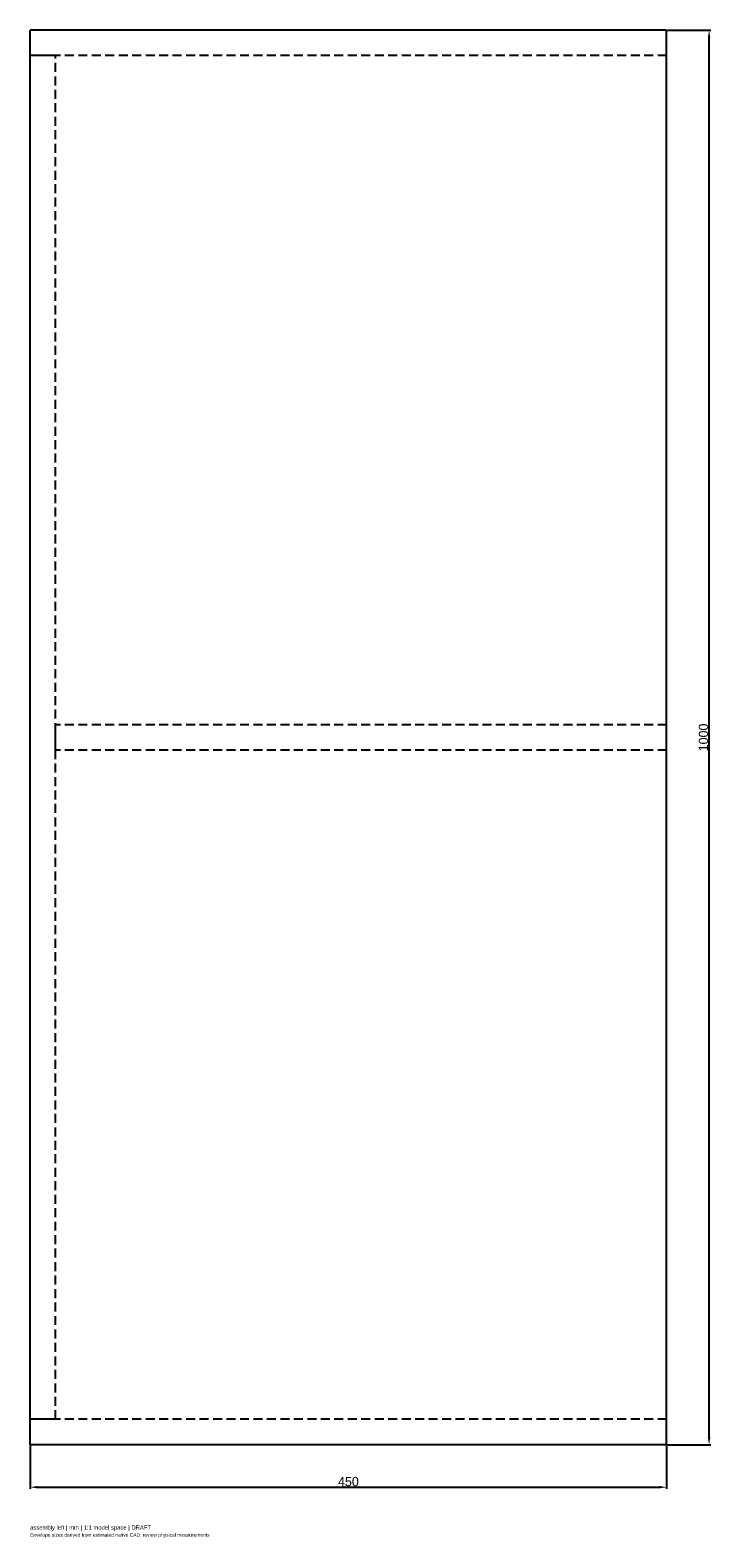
# Model space of a CAD drawing. Header units: millimetres. Extents: x -225 to 256, y -66 to 1000.
import ezdxf

# ---------------------------------------------------------------- set-up
doc = ezdxf.new("R2010")
doc.units = ezdxf.units.MM
doc.linetypes.add('HIDDEN', pattern=[9.525, 6.35, -3.175])
for name, color, linetype in [('ANNOTATIONS', 7, 'Continuous'), ('DIMENSIONS', 7, 'Continuous'), ('HIDDEN', 8, 'HIDDEN'), ('VISIBLE', 7, 'Continuous')]:
    doc.layers.add(name, color=color, linetype=linetype)
doc.dimstyles.get("Standard").update_dxf_attribs({"dimtxt": 2.5, "dimasz": 2.5, "dimexe": 1.25, "dimexo": 0.625, "dimtad": 1, "dimcen": 2.5, "dimazin": 3, "dimtfac": 1, "dimtmove": 0, "dimatfit": 3})

msp = doc.modelspace()

# ---------------------------------------------------------------- linework, layer by layer
at = {"layer": 'HIDDEN'}
for p, q in [((225, 1000), (-225, 1000)), ((-225, 0), (-225, 1000)), ((225, 1000), (-225, 1000)), ((-225, 0), (-225, 1000)), ((225, 1000), (-225, 1000)), ((-225, 0), (-225, 1000)), ((225, 1000), (-225, 1000)), ((-225, 982), (-225, 1000)), ((225, 1000), (-225, 1000)), ((-225, 982), (-225, 1000)), ((225, 0), (225, 1000)), ((225, 0), (225, 1000)), ((225, 0), (225, 1000)), ((225, 982), (225, 1000)), ((225, 982), (225, 1000)), ((225, 982), (-225, 982)), ((225, 982), (-225, 982)), ((-207, 982), (-225, 982)), ((-225, 18), (-225, 982)), ((-207, 982), (-225, 982)), ((-225, 18), (-225, 982)), ((-207, 18), (-207, 982)), ((-207, 18), (-207, 982)), ((225, 509), (-207, 509)), ((-207, 491), (-207, 509)), ((225, 509), (-207, 509)), ((-207, 491), (-207, 509)), ((225, 491), (225, 509)), ((225, 491), (225, 509)), ((225, 491), (-207, 491)), ((225, 491), (-207, 491)), ((225, 18), (-225, 18)), ((-225, 0), (-225, 18)), ((225, 18), (-225, 18)), ((-225, 0), (-225, 18)), ((-207, 18), (-225, 18)), ((-207, 18), (-225, 18)), ((225, 0), (225, 18)), ((225, 0), (225, 18)), ((225, 0), (-225, 0)), ((225, 0), (-225, 0)), ((225, 0), (-225, 0)), ((225, 0), (-225, 0)), ((225, 0), (-225, 0))]:
    msp.add_line(p, q, dxfattribs=at)
at = {"layer": 'VISIBLE'}
for p, q in [((225, 1000), (-225, 1000)), ((-225, 0), (-225, 1000)), ((225, 0), (225, 1000)), ((225, 0), (-225, 0))]:
    msp.add_line(p, q, dxfattribs=at)

# ---------------------------------------------------------------- texts
at = {"layer": 'ANNOTATIONS'}
for s, height, p in [('assembly left | mm | 1:1 model space | DRAFT', 3, (-225, -60)), ('Envelope sizes derived from estimated native CAD; review physical measurements', 2.5, (-225, -65))]:
    msp.add_text(s, height=height, dxfattribs=at).set_placement(p)

# ---------------------------------------------------------------- dimensions: what is measured, and where the dimension line sits
at = {"layer": 'DIMENSIONS'}
msp.add_linear_dim(base=(255, 0), p1=(225, 0), p2=(225, 1000), angle=90, dimstyle='Standard', override={"dimtxt": 6.6, "dimasz": 5.4, "dimtad": 1, "dimdec": 2}, dxfattribs=at).render()
msp.add_linear_dim(base=(-225, -30), p1=(-225, 0), p2=(225, 0), dimstyle='Standard', override={"dimtxt": 6.6, "dimasz": 5.4, "dimtad": 1, "dimdec": 2}, dxfattribs=at).render()

doc.saveas('drawing.dxf')
